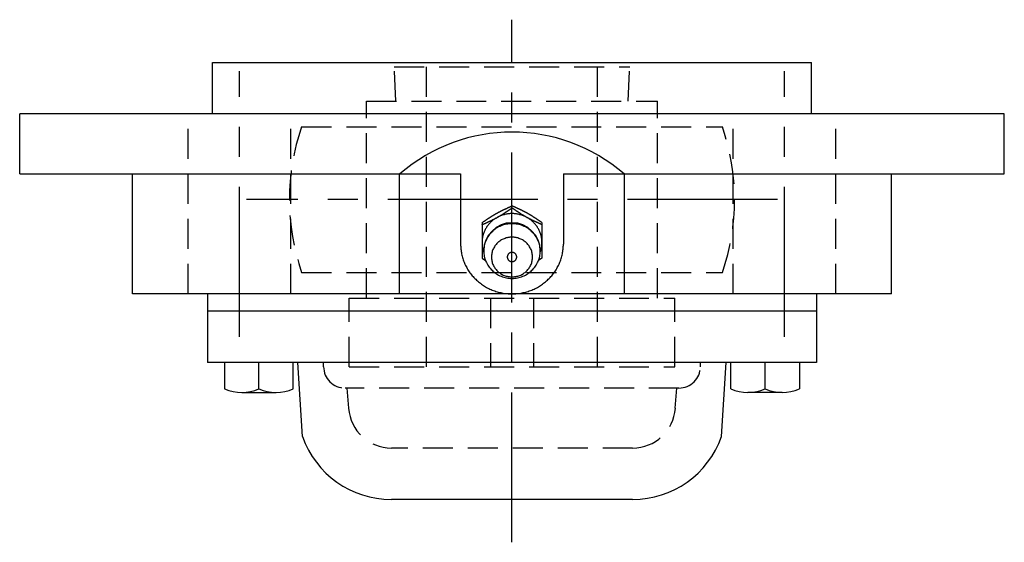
# Model space of a CAD drawing. Extents: x -62 to 144, y -63 to 143.
# Tile 7 of 8: x -57 to 58, y 82 to 143. Entities that reach past the tile are written whole.
import ezdxf

# ---------------------------------------------------------------- set-up
doc = ezdxf.new("R2010")
doc.units = 0
doc.header["$LTSCALE"] = 14
doc.linetypes.add('CENTER', pattern=[2, 1.25, -0.25, 0.25, -0.25])
doc.linetypes.add('HIDDEN', pattern=[0.375, 0.25, -0.125])
doc.layers.get('0').update_dxf_attribs({"linetype": 'CONTINUOUS'})
doc.layers.add('CENTER', color=1, linetype='CENTER')
doc.layers.add('HIDDEN', color=3, linetype='HIDDEN')

msp = doc.modelspace()

# ---------------------------------------------------------------- linework, layer by layer
for p, q in [((-35, 138.5), (35, 138.5)), ((-35, 132.5), (-35, 138.5)), ((35, 132.5), (35, 138.5)), ((57.5, 132.5), (-57.5, 132.5)), ((-57.5, 125.5), (-57.5, 132.5)), ((57.5, 125.5), (57.5, 132.5)), ((-57.5, 125.5), (-6, 125.5)), ((-44.31, 111.5), (-44.31, 125.5)), ((-13.14, 111.5), (-13.14, 125.5)), ((-6, 125.5), (-6, 117.3)), ((6, 125.5), (6, 117.3)), ((6, 125.5), (57.5, 125.5)), ((13.14, 111.5), (13.14, 125.5)), ((44.32, 111.5), (44.32, 125.5)), ((0, 121.53), (0, 121.76)), ((-3.5, 119.81), (-3.5, 115.67)), ((3.5, 119.81), (3.5, 115.67)), ((-3.5, 115.67), (-3.09, 115.39)), ((3.5, 115.67), (3.09, 115.39)), ((44.32, 111.5), (-44.31, 111.5)), ((-35.56, 111.5), (-35.56, 103.5)), ((35.56, 111.5), (35.56, 103.5)), ((-35.56, 109.5), (35.56, 109.5)), ((35.56, 103.5), (-35.56, 103.5)), ((-33.56, 103.5), (-33.56, 100.42)), ((-29.56, 100.42), (-29.56, 103.5)), ((-25.56, 100.42), (-25.56, 103.5)), ((-24.46, 94.84), (-25, 103.5)), ((24.46, 94.84), (25, 103.5)), ((25.56, 100.42), (25.56, 103.5)), ((29.56, 100.42), (29.56, 103.5)), ((33.56, 103.5), (33.56, 100.42)), ((-31.56, 100), (-27.56, 100)), ((31.56, 100), (27.56, 100)), ((14.09, 87.5), (-14.09, 87.5))]:
    msp.add_line(p, q)
for points in [[(-3.5, 119.81, 0), (-3.48, 119.83, 0), (-3.46, 119.84, 0), (-3.44, 119.86, 0), (-3.42, 119.87, 0), (-3.4, 119.88, 0), (-3.37, 119.9, 0), (-3.35, 119.91, 0), (-3.33, 119.93, 0), (-3.31, 119.94, 0), (-3.29, 119.95, 0), (-3.27, 119.97, 0), (-3.25, 119.98, 0), (-3.23, 120, 0), (-3.21, 120.01, 0), (-3.19, 120.03, 0), (-3.17, 120.04, 0), (-3.14, 120.05, 0), (-3.12, 120.07, 0), (-3.1, 120.08, 0), (-3.08, 120.1, 0), (-3.06, 120.11, 0), (-3.04, 120.12, 0), (-3.02, 120.14, 0), (-3, 120.15, 0), (-2.98, 120.17, 0), (-2.96, 120.18, 0), (-2.93, 120.19, 0), (-2.91, 120.21, 0), (-2.89, 120.22, 0), (-2.87, 120.24, 0), (-2.85, 120.25, 0), (-2.83, 120.27, 0), (-2.81, 120.28, 0), (-2.79, 120.29, 0), (-2.77, 120.31, 0), (-2.75, 120.32, 0), (-2.72, 120.33, 0), (-2.7, 120.35, 0), (-2.68, 120.36, 0), (-2.66, 120.38, 0), (-2.64, 120.39, 0), (-2.62, 120.4, 0), (-2.6, 120.42, 0), (-2.58, 120.43, 0), (-2.55, 120.44, 0), (-2.53, 120.46, 0), (-2.51, 120.47, 0), (-2.49, 120.49, 0), (-2.47, 120.5, 0), (-2.45, 120.51, 0), (-2.43, 120.53, 0), (-2.41, 120.54, 0), (-2.38, 120.55, 0), (-2.36, 120.57, 0), (-2.34, 120.58, 0), (-2.32, 120.59, 0), (-2.3, 120.61, 0), (-2.28, 120.62, 0), (-2.26, 120.63, 0), (-2.23, 120.65, 0), (-2.21, 120.66, 0), (-2.19, 120.67, 0), (-2.17, 120.69, 0), (-2.15, 120.7, 0), (-2.13, 120.71, 0), (-2.1, 120.72, 0), (-2.08, 120.74, 0), (-2.06, 120.75, 0), (-2.04, 120.76, 0), (-2.02, 120.78, 0), (-2, 120.79, 0), (-1.97, 120.8, 0), (-1.95, 120.81, 0), (-1.93, 120.83, 0), (-1.91, 120.84, 0), (-1.89, 120.85, 0), (-1.86, 120.86, 0), (-1.84, 120.88, 0), (-1.82, 120.89, 0), (-1.8, 120.9, 0), (-1.78, 120.91, 0), (-1.75, 120.92, 0), (-1.73, 120.94, 0), (-1.71, 120.95, 0), (-1.69, 120.96, 0), (-1.67, 120.97, 0), (-1.64, 120.98, 0), (-1.62, 121, 0), (-1.6, 121.01, 0), (-1.58, 121.02, 0), (-1.55, 121.03, 0), (-1.53, 121.04, 0), (-1.51, 121.06, 0), (-1.49, 121.07, 0), (-1.47, 121.08, 0), (-1.44, 121.09, 0), (-1.42, 121.1, 0), (-1.4, 121.11, 0), (-1.38, 121.12, 0), (-1.35, 121.14, 0), (-1.33, 121.15, 0), (-1.31, 121.16, 0), (-1.29, 121.17, 0), (-1.26, 121.18, 0), (-1.24, 121.19, 0), (-1.22, 121.2, 0), (-1.19, 121.22, 0), (-1.17, 121.23, 0), (-1.15, 121.24, 0), (-1.13, 121.25, 0), (-1.1, 121.26, 0), (-1.08, 121.27, 0), (-1.06, 121.28, 0), (-1.04, 121.29, 0), (-1.01, 121.3, 0), (-0.99, 121.31, 0), (-0.97, 121.33, 0), (-0.94, 121.34, 0), (-0.92, 121.35, 0), (-0.9, 121.36, 0), (-0.88, 121.37, 0), (-0.85, 121.38, 0), (-0.83, 121.39, 0), (-0.81, 121.4, 0), (-0.78, 121.41, 0), (-0.76, 121.42, 0), (-0.74, 121.43, 0), (-0.72, 121.44, 0), (-0.69, 121.45, 0), (-0.67, 121.46, 0), (-0.65, 121.47, 0), (-0.62, 121.48, 0), (-0.6, 121.5, 0), (-0.58, 121.5, 0), (-0.55, 121.52, 0), (-0.53, 121.53, 0), (-0.51, 121.54, 0), (-0.49, 121.55, 0), (-0.46, 121.56, 0), (-0.44, 121.57, 0), (-0.42, 121.58, 0), (-0.39, 121.59, 0), (-0.37, 121.6, 0), (-0.35, 121.61, 0), (-0.32, 121.62, 0), (-0.3, 121.63, 0), (-0.28, 121.64, 0), (-0.25, 121.65, 0), (-0.23, 121.66, 0), (-0.21, 121.67, 0), (-0.19, 121.68, 0), (-0.16, 121.69, 0), (-0.14, 121.7, 0), (-0.12, 121.71, 0), (-0.09, 121.72, 0), (-0.07, 121.73, 0), (-0.05, 121.74, 0), (-0.02, 121.75, 0), (0, 121.76, 0)], [(-3.5, 119.57, 0), (-3.48, 119.58, 0), (-3.45, 119.59, 0), (-3.43, 119.61, 0), (-3.41, 119.61, 0), (-3.38, 119.63, 0), (-3.36, 119.64, 0), (-3.34, 119.65, 0), (-3.31, 119.66, 0), (-3.29, 119.67, 0), (-3.27, 119.68, 0), (-3.25, 119.69, 0), (-3.22, 119.7, 0), (-3.2, 119.71, 0), (-3.18, 119.72, 0), (-3.15, 119.73, 0), (-3.13, 119.74, 0), (-3.11, 119.75, 0), (-3.08, 119.76, 0), (-3.06, 119.77, 0), (-3.04, 119.78, 0), (-3.01, 119.79, 0), (-2.99, 119.8, 0), (-2.97, 119.81, 0), (-2.95, 119.82, 0), (-2.92, 119.83, 0), (-2.9, 119.84, 0), (-2.88, 119.85, 0), (-2.85, 119.86, 0), (-2.83, 119.87, 0), (-2.81, 119.89, 0), (-2.78, 119.89, 0), (-2.76, 119.91, 0), (-2.74, 119.92, 0), (-2.72, 119.93, 0), (-2.69, 119.94, 0), (-2.67, 119.95, 0), (-2.65, 119.96, 0), (-2.62, 119.97, 0), (-2.6, 119.98, 0), (-2.58, 119.99, 0), (-2.56, 120, 0), (-2.53, 120.01, 0), (-2.51, 120.02, 0), (-2.49, 120.03, 0), (-2.46, 120.05, 0), (-2.44, 120.06, 0), (-2.42, 120.07, 0), (-2.4, 120.08, 0), (-2.37, 120.09, 0), (-2.35, 120.1, 0), (-2.33, 120.11, 0), (-2.3, 120.12, 0), (-2.28, 120.13, 0), (-2.26, 120.14, 0), (-2.24, 120.16, 0), (-2.21, 120.17, 0), (-2.19, 120.18, 0), (-2.17, 120.19, 0), (-2.15, 120.2, 0), (-2.12, 120.21, 0), (-2.1, 120.22, 0), (-2.08, 120.23, 0), (-2.06, 120.25, 0), (-2.03, 120.26, 0), (-2.01, 120.27, 0), (-1.99, 120.28, 0), (-1.97, 120.29, 0), (-1.95, 120.31, 0), (-1.92, 120.32, 0), (-1.9, 120.33, 0), (-1.88, 120.34, 0), (-1.86, 120.35, 0), (-1.83, 120.36, 0), (-1.81, 120.38, 0), (-1.79, 120.39, 0), (-1.77, 120.4, 0), (-1.75, 120.41, 0), (-1.72, 120.42, 0), (-1.7, 120.44, 0), (-1.68, 120.45, 0), (-1.66, 120.46, 0), (-1.64, 120.47, 0), (-1.61, 120.49, 0), (-1.59, 120.5, 0), (-1.57, 120.51, 0), (-1.55, 120.52, 0), (-1.53, 120.54, 0), (-1.5, 120.55, 0), (-1.48, 120.56, 0), (-1.46, 120.57, 0), (-1.44, 120.59, 0), (-1.42, 120.6, 0), (-1.4, 120.61, 0), (-1.37, 120.63, 0), (-1.35, 120.64, 0), (-1.33, 120.65, 0), (-1.31, 120.67, 0), (-1.29, 120.68, 0), (-1.27, 120.69, 0), (-1.24, 120.7, 0), (-1.22, 120.72, 0), (-1.2, 120.73, 0), (-1.18, 120.74, 0), (-1.16, 120.76, 0), (-1.14, 120.77, 0), (-1.12, 120.78, 0), (-1.09, 120.8, 0), (-1.07, 120.81, 0), (-1.05, 120.82, 0), (-1.03, 120.84, 0), (-1.01, 120.85, 0), (-0.99, 120.86, 0), (-0.97, 120.88, 0), (-0.95, 120.89, 0), (-0.92, 120.91, 0), (-0.9, 120.92, 0), (-0.88, 120.93, 0), (-0.86, 120.95, 0), (-0.84, 120.96, 0), (-0.82, 120.97, 0), (-0.8, 120.99, 0), (-0.78, 121, 0), (-0.75, 121.02, 0), (-0.73, 121.03, 0), (-0.71, 121.04, 0), (-0.69, 121.06, 0), (-0.67, 121.07, 0), (-0.65, 121.09, 0), (-0.63, 121.1, 0), (-0.61, 121.11, 0), (-0.59, 121.13, 0), (-0.56, 121.14, 0), (-0.54, 121.16, 0), (-0.52, 121.17, 0), (-0.5, 121.18, 0), (-0.48, 121.2, 0), (-0.46, 121.21, 0), (-0.44, 121.23, 0), (-0.42, 121.24, 0), (-0.4, 121.25, 0), (-0.38, 121.27, 0), (-0.36, 121.28, 0), (-0.33, 121.3, 0), (-0.31, 121.31, 0), (-0.29, 121.33, 0), (-0.27, 121.34, 0), (-0.25, 121.36, 0), (-0.23, 121.37, 0), (-0.21, 121.38, 0), (-0.19, 121.4, 0), (-0.17, 121.41, 0), (-0.15, 121.43, 0), (-0.13, 121.44, 0), (-0.1, 121.45, 0), (-0.08, 121.47, 0), (-0.06, 121.48, 0), (-0.04, 121.5, 0), (-0.02, 121.51, 0), (0, 121.53, 0)], [(3.3, 116.35, 0), (3.33, 116.44, 0), (3.36, 116.54, 0), (3.39, 116.64, 0), (3.41, 116.73, 0), (3.43, 116.83, 0), (3.45, 116.93, 0), (3.47, 117.03, 0), (3.48, 117.13, 0), (3.49, 117.23, 0), (3.5, 117.33, 0), (3.5, 117.44, 0), (3.5, 117.54, 0), (3.5, 117.64, 0), (3.49, 117.74, 0), (3.48, 117.84, 0), (3.47, 117.94, 0), (3.45, 118.04, 0), (3.43, 118.14, 0), (3.41, 118.24, 0), (3.39, 118.33, 0), (3.36, 118.43, 0), (3.33, 118.53, 0), (3.29, 118.62, 0), (3.26, 118.72, 0), (3.22, 118.81, 0), (3.17, 118.91, 0), (3.13, 119, 0), (3.08, 119.09, 0), (3.03, 119.17, 0), (2.98, 119.26, 0), (2.92, 119.35, 0), (2.86, 119.43, 0), (2.8, 119.51, 0), (2.74, 119.59, 0), (2.67, 119.67, 0), (2.6, 119.75, 0), (2.53, 119.82, 0), (2.46, 119.89, 0), (2.38, 119.96, 0), (2.3, 120.03, 0), (2.22, 120.09, 0), (2.14, 120.16, 0), (2.06, 120.22, 0), (1.97, 120.28, 0), (1.88, 120.33, 0), (1.79, 120.39, 0), (1.7, 120.44, 0), (1.61, 120.48, 0), (1.52, 120.53, 0), (1.42, 120.57, 0), (1.33, 120.61, 0), (1.23, 120.65, 0), (1.13, 120.68, 0), (1.03, 120.71, 0), (0.93, 120.74, 0), (0.83, 120.77, 0), (0.73, 120.79, 0), (0.62, 120.81, 0), (0.52, 120.83, 0), (0.42, 120.84, 0), (0.31, 120.85, 0), (0.21, 120.86, 0), (0.1, 120.86, 0), (0, 120.86, 0), (-0.1, 120.86, 0), (-0.21, 120.86, 0), (-0.31, 120.85, 0), (-0.42, 120.84, 0), (-0.52, 120.83, 0), (-0.62, 120.81, 0), (-0.73, 120.79, 0), (-0.83, 120.77, 0), (-0.93, 120.74, 0), (-1.03, 120.71, 0), (-1.13, 120.68, 0), (-1.23, 120.65, 0), (-1.33, 120.61, 0), (-1.42, 120.57, 0), (-1.52, 120.53, 0), (-1.61, 120.48, 0), (-1.7, 120.44, 0), (-1.79, 120.39, 0), (-1.88, 120.33, 0), (-1.97, 120.28, 0), (-2.06, 120.22, 0), (-2.14, 120.16, 0), (-2.22, 120.09, 0), (-2.3, 120.03, 0), (-2.38, 119.96, 0), (-2.46, 119.89, 0), (-2.53, 119.82, 0), (-2.6, 119.75, 0), (-2.67, 119.67, 0), (-2.74, 119.59, 0), (-2.8, 119.51, 0), (-2.86, 119.43, 0), (-2.92, 119.35, 0), (-2.98, 119.26, 0), (-3.03, 119.17, 0), (-3.08, 119.09, 0), (-3.13, 119, 0), (-3.17, 118.91, 0), (-3.22, 118.81, 0), (-3.26, 118.72, 0), (-3.29, 118.62, 0), (-3.33, 118.53, 0), (-3.36, 118.43, 0), (-3.39, 118.33, 0), (-3.41, 118.24, 0), (-3.43, 118.14, 0), (-3.45, 118.04, 0), (-3.47, 117.94, 0), (-3.48, 117.84, 0), (-3.49, 117.74, 0), (-3.5, 117.64, 0), (-3.5, 117.54, 0), (-3.5, 117.44, 0), (-3.5, 117.33, 0), (-3.49, 117.23, 0), (-3.48, 117.13, 0), (-3.47, 117.03, 0), (-3.45, 116.93, 0), (-3.43, 116.83, 0), (-3.41, 116.73, 0), (-3.39, 116.64, 0), (-3.36, 116.54, 0), (-3.33, 116.44, 0), (-3.3, 116.35, 0)], [(3.5, 119.81, 0), (3.48, 119.83, 0), (3.46, 119.84, 0), (3.44, 119.86, 0), (3.42, 119.87, 0), (3.4, 119.88, 0), (3.37, 119.9, 0), (3.35, 119.91, 0), (3.33, 119.93, 0), (3.31, 119.94, 0), (3.29, 119.95, 0), (3.27, 119.97, 0), (3.25, 119.98, 0), (3.23, 120, 0), (3.21, 120.01, 0), (3.19, 120.03, 0), (3.17, 120.04, 0), (3.14, 120.05, 0), (3.12, 120.07, 0), (3.1, 120.08, 0), (3.08, 120.1, 0), (3.06, 120.11, 0), (3.04, 120.12, 0), (3.02, 120.14, 0), (3, 120.15, 0), (2.98, 120.17, 0), (2.96, 120.18, 0), (2.93, 120.19, 0), (2.91, 120.21, 0), (2.89, 120.22, 0), (2.87, 120.24, 0), (2.85, 120.25, 0), (2.83, 120.27, 0), (2.81, 120.28, 0), (2.79, 120.29, 0), (2.77, 120.31, 0), (2.75, 120.32, 0), (2.72, 120.33, 0), (2.7, 120.35, 0), (2.68, 120.36, 0), (2.66, 120.38, 0), (2.64, 120.39, 0), (2.62, 120.4, 0), (2.6, 120.42, 0), (2.58, 120.43, 0), (2.55, 120.44, 0), (2.53, 120.46, 0), (2.51, 120.47, 0), (2.49, 120.49, 0), (2.47, 120.5, 0), (2.45, 120.51, 0), (2.43, 120.53, 0), (2.41, 120.54, 0), (2.38, 120.55, 0), (2.36, 120.57, 0), (2.34, 120.58, 0), (2.32, 120.59, 0), (2.3, 120.61, 0), (2.28, 120.62, 0), (2.26, 120.63, 0), (2.23, 120.65, 0), (2.21, 120.66, 0), (2.19, 120.67, 0), (2.17, 120.69, 0), (2.15, 120.7, 0), (2.13, 120.71, 0), (2.1, 120.72, 0), (2.08, 120.74, 0), (2.06, 120.75, 0), (2.04, 120.76, 0), (2.02, 120.78, 0), (2, 120.79, 0), (1.97, 120.8, 0), (1.95, 120.81, 0), (1.93, 120.83, 0), (1.91, 120.84, 0), (1.89, 120.85, 0), (1.86, 120.86, 0), (1.84, 120.88, 0), (1.82, 120.89, 0), (1.8, 120.9, 0), (1.78, 120.91, 0), (1.75, 120.92, 0), (1.73, 120.94, 0), (1.71, 120.95, 0), (1.69, 120.96, 0), (1.67, 120.97, 0), (1.64, 120.98, 0), (1.62, 121, 0), (1.6, 121.01, 0), (1.58, 121.02, 0), (1.55, 121.03, 0), (1.53, 121.04, 0), (1.51, 121.06, 0), (1.49, 121.07, 0), (1.47, 121.08, 0), (1.44, 121.09, 0), (1.42, 121.1, 0), (1.4, 121.11, 0), (1.38, 121.12, 0), (1.35, 121.14, 0), (1.33, 121.15, 0), (1.31, 121.16, 0), (1.29, 121.17, 0), (1.26, 121.18, 0), (1.24, 121.19, 0), (1.22, 121.2, 0), (1.19, 121.22, 0), (1.17, 121.23, 0), (1.15, 121.24, 0), (1.13, 121.25, 0), (1.1, 121.26, 0), (1.08, 121.27, 0), (1.06, 121.28, 0), (1.04, 121.29, 0), (1.01, 121.3, 0), (0.99, 121.31, 0), (0.97, 121.33, 0), (0.94, 121.34, 0), (0.92, 121.35, 0), (0.9, 121.36, 0), (0.88, 121.37, 0), (0.85, 121.38, 0), (0.83, 121.39, 0), (0.81, 121.4, 0), (0.78, 121.41, 0), (0.76, 121.42, 0), (0.74, 121.43, 0), (0.72, 121.44, 0), (0.69, 121.45, 0), (0.67, 121.46, 0), (0.65, 121.47, 0), (0.62, 121.48, 0), (0.6, 121.5, 0), (0.58, 121.5, 0), (0.55, 121.52, 0), (0.53, 121.53, 0), (0.51, 121.54, 0), (0.49, 121.55, 0), (0.46, 121.56, 0), (0.44, 121.57, 0), (0.42, 121.58, 0), (0.39, 121.59, 0), (0.37, 121.6, 0), (0.35, 121.61, 0), (0.32, 121.62, 0), (0.3, 121.63, 0), (0.28, 121.64, 0), (0.25, 121.65, 0), (0.23, 121.66, 0), (0.21, 121.67, 0), (0.19, 121.68, 0), (0.16, 121.69, 0), (0.14, 121.7, 0), (0.12, 121.71, 0), (0.09, 121.72, 0), (0.07, 121.73, 0), (0.05, 121.74, 0), (0.02, 121.75, 0), (0, 121.76, 0)], [(3.5, 119.57, 0), (3.48, 119.58, 0), (3.45, 119.59, 0), (3.43, 119.61, 0), (3.41, 119.61, 0), (3.38, 119.63, 0), (3.36, 119.64, 0), (3.34, 119.65, 0), (3.31, 119.66, 0), (3.29, 119.67, 0), (3.27, 119.68, 0), (3.25, 119.69, 0), (3.22, 119.7, 0), (3.2, 119.71, 0), (3.18, 119.72, 0), (3.15, 119.73, 0), (3.13, 119.74, 0), (3.11, 119.75, 0), (3.08, 119.76, 0), (3.06, 119.77, 0), (3.04, 119.78, 0), (3.01, 119.79, 0), (2.99, 119.8, 0), (2.97, 119.81, 0), (2.95, 119.82, 0), (2.92, 119.83, 0), (2.9, 119.84, 0), (2.88, 119.85, 0), (2.85, 119.86, 0), (2.83, 119.87, 0), (2.81, 119.89, 0), (2.78, 119.89, 0), (2.76, 119.91, 0), (2.74, 119.92, 0), (2.72, 119.93, 0), (2.69, 119.94, 0), (2.67, 119.95, 0), (2.65, 119.96, 0), (2.62, 119.97, 0), (2.6, 119.98, 0), (2.58, 119.99, 0), (2.56, 120, 0), (2.53, 120.01, 0), (2.51, 120.02, 0), (2.49, 120.03, 0), (2.46, 120.05, 0), (2.44, 120.06, 0), (2.42, 120.07, 0), (2.4, 120.08, 0), (2.37, 120.09, 0), (2.35, 120.1, 0), (2.33, 120.11, 0), (2.3, 120.12, 0), (2.28, 120.13, 0), (2.26, 120.14, 0), (2.24, 120.16, 0), (2.21, 120.17, 0), (2.19, 120.18, 0), (2.17, 120.19, 0), (2.15, 120.2, 0), (2.12, 120.21, 0), (2.1, 120.22, 0), (2.08, 120.23, 0), (2.06, 120.25, 0), (2.03, 120.26, 0), (2.01, 120.27, 0), (1.99, 120.28, 0), (1.97, 120.29, 0), (1.95, 120.31, 0), (1.92, 120.32, 0), (1.9, 120.33, 0), (1.88, 120.34, 0), (1.86, 120.35, 0), (1.83, 120.36, 0), (1.81, 120.38, 0), (1.79, 120.39, 0), (1.77, 120.4, 0), (1.75, 120.41, 0), (1.72, 120.42, 0), (1.7, 120.44, 0), (1.68, 120.45, 0), (1.66, 120.46, 0), (1.64, 120.47, 0), (1.61, 120.49, 0), (1.59, 120.5, 0), (1.57, 120.51, 0), (1.55, 120.52, 0), (1.53, 120.54, 0), (1.5, 120.55, 0), (1.48, 120.56, 0), (1.46, 120.57, 0), (1.44, 120.59, 0), (1.42, 120.6, 0), (1.4, 120.61, 0), (1.37, 120.63, 0), (1.35, 120.64, 0), (1.33, 120.65, 0), (1.31, 120.67, 0), (1.29, 120.68, 0), (1.27, 120.69, 0), (1.24, 120.7, 0), (1.22, 120.72, 0), (1.2, 120.73, 0), (1.18, 120.74, 0), (1.16, 120.76, 0), (1.14, 120.77, 0), (1.12, 120.78, 0), (1.09, 120.8, 0), (1.07, 120.81, 0), (1.05, 120.82, 0), (1.03, 120.84, 0), (1.01, 120.85, 0), (0.99, 120.86, 0), (0.97, 120.88, 0), (0.95, 120.89, 0), (0.92, 120.91, 0), (0.9, 120.92, 0), (0.88, 120.93, 0), (0.86, 120.95, 0), (0.84, 120.96, 0), (0.82, 120.97, 0), (0.8, 120.99, 0), (0.78, 121, 0), (0.75, 121.02, 0), (0.73, 121.03, 0), (0.71, 121.04, 0), (0.69, 121.06, 0), (0.67, 121.07, 0), (0.65, 121.09, 0), (0.63, 121.1, 0), (0.61, 121.11, 0), (0.59, 121.13, 0), (0.56, 121.14, 0), (0.54, 121.16, 0), (0.52, 121.17, 0), (0.5, 121.18, 0), (0.48, 121.2, 0), (0.46, 121.21, 0), (0.44, 121.23, 0), (0.42, 121.24, 0), (0.4, 121.25, 0), (0.38, 121.27, 0), (0.36, 121.28, 0), (0.33, 121.3, 0), (0.31, 121.31, 0), (0.29, 121.33, 0), (0.27, 121.34, 0), (0.25, 121.36, 0), (0.23, 121.37, 0), (0.21, 121.38, 0), (0.19, 121.4, 0), (0.17, 121.41, 0), (0.15, 121.43, 0), (0.13, 121.44, 0), (0.1, 121.45, 0), (0.08, 121.47, 0), (0.06, 121.48, 0), (0.04, 121.5, 0), (0.02, 121.51, 0), (0, 121.53, 0)], [(3.3, 116.5, 0), (3.3, 116.66, 0), (3.28, 116.81, 0), (3.26, 116.97, 0), (3.24, 117.12, 0), (3.2, 117.27, 0), (3.16, 117.42, 0), (3.11, 117.57, 0), (3.05, 117.72, 0), (2.98, 117.86, 0), (2.91, 118, 0), (2.83, 118.14, 0), (2.74, 118.27, 0), (2.65, 118.4, 0), (2.55, 118.52, 0), (2.45, 118.64, 0), (2.33, 118.75, 0), (2.22, 118.86, 0), (2.09, 118.96, 0), (1.97, 119.06, 0), (1.83, 119.15, 0), (1.7, 119.23, 0), (1.56, 119.31, 0), (1.41, 119.38, 0), (1.26, 119.44, 0), (1.11, 119.5, 0), (0.96, 119.55, 0), (0.8, 119.59, 0), (0.64, 119.62, 0), (0.48, 119.65, 0), (0.32, 119.67, 0), (0.16, 119.68, 0), (0, 119.69, 0), (-0.16, 119.68, 0), (-0.32, 119.67, 0), (-0.48, 119.65, 0), (-0.64, 119.62, 0), (-0.8, 119.59, 0), (-0.96, 119.55, 0), (-1.11, 119.5, 0), (-1.26, 119.44, 0), (-1.41, 119.38, 0), (-1.56, 119.31, 0), (-1.7, 119.23, 0), (-1.83, 119.15, 0), (-1.97, 119.06, 0), (-2.09, 118.96, 0), (-2.22, 118.86, 0), (-2.33, 118.75, 0), (-2.45, 118.64, 0), (-2.55, 118.52, 0), (-2.65, 118.4, 0), (-2.74, 118.27, 0), (-2.83, 118.14, 0), (-2.91, 118, 0), (-2.98, 117.86, 0), (-3.05, 117.72, 0), (-3.11, 117.57, 0), (-3.16, 117.42, 0), (-3.2, 117.27, 0), (-3.24, 117.12, 0), (-3.26, 116.97, 0), (-3.28, 116.81, 0), (-3.3, 116.66, 0), (-3.3, 116.5, 0), (-3.3, 116.34, 0), (-3.28, 116.19, 0), (-3.26, 116.03, 0), (-3.24, 115.88, 0), (-3.2, 115.72, 0), (-3.16, 115.57, 0), (-3.11, 115.42, 0), (-3.05, 115.28, 0), (-2.98, 115.14, 0), (-2.91, 115, 0), (-2.83, 114.86, 0), (-2.74, 114.73, 0), (-2.65, 114.6, 0), (-2.55, 114.48, 0), (-2.45, 114.36, 0), (-2.33, 114.25, 0), (-2.22, 114.14, 0), (-2.09, 114.03, 0), (-1.97, 113.94, 0), (-1.83, 113.85, 0), (-1.7, 113.77, 0), (-1.56, 113.69, 0), (-1.41, 113.62, 0), (-1.26, 113.55, 0), (-1.11, 113.5, 0), (-0.96, 113.45, 0), (-0.8, 113.41, 0), (-0.64, 113.37, 0), (-0.48, 113.35, 0), (-0.32, 113.33, 0), (-0.16, 113.31, 0), (0, 113.31, 0), (0.16, 113.31, 0), (0.32, 113.33, 0), (0.48, 113.35, 0), (0.64, 113.37, 0), (0.8, 113.41, 0), (0.96, 113.45, 0), (1.11, 113.5, 0), (1.26, 113.55, 0), (1.41, 113.62, 0), (1.56, 113.69, 0), (1.7, 113.77, 0), (1.83, 113.85, 0), (1.97, 113.94, 0), (2.09, 114.03, 0), (2.22, 114.14, 0), (2.33, 114.25, 0), (2.45, 114.36, 0), (2.55, 114.48, 0), (2.65, 114.6, 0), (2.74, 114.73, 0), (2.83, 114.86, 0), (2.91, 115, 0), (2.98, 115.14, 0), (3.05, 115.28, 0), (3.11, 115.42, 0), (3.16, 115.57, 0), (3.2, 115.72, 0), (3.24, 115.88, 0), (3.26, 116.03, 0), (3.28, 116.19, 0), (3.3, 116.34, 0), (3.3, 116.5, 0)], [(-3.5, 117.48, 0), (-3.5, 117.47, 0), (-3.5, 117.46, 0), (-3.5, 117.45, 0), (-3.5, 117.45, 0), (-3.5, 117.44, 0), (-3.5, 117.43, 0), (-3.5, 117.42, 0), (-3.5, 117.41, 0), (-3.5, 117.4, 0), (-3.5, 117.39, 0), (-3.5, 117.38, 0), (-3.5, 117.37, 0), (-3.5, 117.36, 0), (-3.5, 117.36, 0), (-3.5, 117.35, 0), (-3.5, 117.34, 0), (-3.5, 117.33, 0), (-3.5, 117.32, 0), (-3.5, 117.31, 0), (-3.49, 117.3, 0), (-3.49, 117.29, 0), (-3.49, 117.28, 0), (-3.49, 117.27, 0), (-3.49, 117.27, 0), (-3.49, 117.26, 0), (-3.49, 117.25, 0), (-3.49, 117.24, 0), (-3.49, 117.23, 0), (-3.49, 117.22, 0), (-3.49, 117.21, 0), (-3.49, 117.2, 0), (-3.49, 117.19, 0), (-3.49, 117.18, 0), (-3.49, 117.17, 0), (-3.48, 117.17, 0), (-3.48, 117.16, 0), (-3.48, 117.15, 0), (-3.48, 117.14, 0), (-3.48, 117.13, 0), (-3.48, 117.12, 0), (-3.48, 117.11, 0), (-3.48, 117.1, 0), (-3.48, 117.09, 0), (-3.48, 117.08, 0), (-3.47, 117.08, 0), (-3.47, 117.07, 0), (-3.47, 117.06, 0), (-3.47, 117.05, 0), (-3.47, 117.04, 0), (-3.47, 117.03, 0), (-3.47, 117.02, 0), (-3.47, 117.01, 0), (-3.46, 117, 0), (-3.46, 117, 0), (-3.46, 116.99, 0), (-3.46, 116.98, 0), (-3.46, 116.97, 0), (-3.46, 116.96, 0), (-3.46, 116.95, 0), (-3.45, 116.94, 0), (-3.45, 116.93, 0), (-3.45, 116.92, 0), (-3.45, 116.91, 0), (-3.45, 116.91, 0), (-3.45, 116.9, 0), (-3.45, 116.89, 0), (-3.44, 116.88, 0), (-3.44, 116.87, 0), (-3.44, 116.86, 0), (-3.44, 116.85, 0), (-3.44, 116.84, 0), (-3.44, 116.83, 0), (-3.43, 116.83, 0), (-3.43, 116.82, 0), (-3.43, 116.81, 0), (-3.43, 116.8, 0), (-3.43, 116.79, 0), (-3.42, 116.78, 0), (-3.42, 116.77, 0), (-3.42, 116.76, 0), (-3.42, 116.75, 0), (-3.42, 116.75, 0), (-3.41, 116.74, 0), (-3.41, 116.73, 0), (-3.41, 116.72, 0), (-3.41, 116.71, 0), (-3.41, 116.7, 0), (-3.4, 116.69, 0), (-3.4, 116.68, 0), (-3.4, 116.67, 0), (-3.4, 116.67, 0), (-3.39, 116.66, 0), (-3.39, 116.65, 0), (-3.39, 116.64, 0), (-3.39, 116.63, 0), (-3.38, 116.62, 0), (-3.38, 116.61, 0), (-3.38, 116.61, 0), (-3.38, 116.6, 0), (-3.38, 116.59, 0), (-3.37, 116.58, 0), (-3.37, 116.57, 0), (-3.37, 116.56, 0), (-3.37, 116.55, 0), (-3.36, 116.54, 0), (-3.36, 116.53, 0), (-3.36, 116.53, 0), (-3.35, 116.52, 0), (-3.35, 116.51, 0), (-3.35, 116.5, 0), (-3.35, 116.49, 0), (-3.34, 116.48, 0), (-3.34, 116.47, 0), (-3.34, 116.47, 0), (-3.34, 116.46, 0), (-3.33, 116.45, 0), (-3.33, 116.44, 0), (-3.33, 116.43, 0), (-3.32, 116.42, 0), (-3.32, 116.41, 0), (-3.32, 116.41, 0), (-3.31, 116.4, 0), (-3.31, 116.39, 0), (-3.31, 116.38, 0), (-3.31, 116.37, 0), (-3.3, 116.36, 0), (-3.3, 116.35, 0), (-3.3, 116.35, 0)], [(2.4, 115.8, 0), (2.4, 115.91, 0), (2.39, 116.03, 0), (2.37, 116.14, 0), (2.35, 116.25, 0), (2.33, 116.36, 0), (2.3, 116.47, 0), (2.26, 116.58, 0), (2.22, 116.69, 0), (2.17, 116.79, 0), (2.12, 116.89, 0), (2.06, 116.99, 0), (2, 117.09, 0), (1.93, 117.18, 0), (1.86, 117.27, 0), (1.78, 117.36, 0), (1.7, 117.44, 0), (1.61, 117.52, 0), (1.52, 117.59, 0), (1.43, 117.66, 0), (1.33, 117.73, 0), (1.23, 117.79, 0), (1.13, 117.84, 0), (1.03, 117.9, 0), (0.92, 117.94, 0), (0.81, 117.98, 0), (0.7, 118.02, 0), (0.58, 118.05, 0), (0.47, 118.07, 0), (0.35, 118.09, 0), (0.24, 118.11, 0), (0.12, 118.11, 0), (0, 118.12, 0), (-0.12, 118.11, 0), (-0.24, 118.11, 0), (-0.35, 118.09, 0), (-0.47, 118.07, 0), (-0.58, 118.05, 0), (-0.7, 118.02, 0), (-0.81, 117.98, 0), (-0.92, 117.94, 0), (-1.03, 117.9, 0), (-1.13, 117.84, 0), (-1.23, 117.79, 0), (-1.33, 117.73, 0), (-1.43, 117.66, 0), (-1.52, 117.59, 0), (-1.61, 117.52, 0), (-1.7, 117.44, 0), (-1.78, 117.36, 0), (-1.86, 117.27, 0), (-1.93, 117.18, 0), (-2, 117.09, 0), (-2.06, 116.99, 0), (-2.12, 116.89, 0), (-2.17, 116.79, 0), (-2.22, 116.69, 0), (-2.26, 116.58, 0), (-2.3, 116.47, 0), (-2.33, 116.36, 0), (-2.35, 116.25, 0), (-2.37, 116.14, 0), (-2.39, 116.03, 0), (-2.4, 115.91, 0), (-2.4, 115.8, 0), (-2.4, 115.69, 0), (-2.39, 115.57, 0), (-2.37, 115.46, 0), (-2.35, 115.35, 0), (-2.33, 115.24, 0), (-2.3, 115.13, 0), (-2.26, 115.02, 0), (-2.22, 114.91, 0), (-2.17, 114.81, 0), (-2.12, 114.71, 0), (-2.06, 114.61, 0), (-2, 114.51, 0), (-1.93, 114.42, 0), (-1.86, 114.33, 0), (-1.78, 114.24, 0), (-1.7, 114.16, 0), (-1.61, 114.08, 0), (-1.52, 114.01, 0), (-1.43, 113.94, 0), (-1.33, 113.87, 0), (-1.23, 113.81, 0), (-1.13, 113.76, 0), (-1.03, 113.7, 0), (-0.92, 113.66, 0), (-0.81, 113.62, 0), (-0.7, 113.58, 0), (-0.58, 113.55, 0), (-0.47, 113.53, 0), (-0.35, 113.51, 0), (-0.24, 113.49, 0), (-0.12, 113.48, 0), (0, 113.48, 0), (0.12, 113.48, 0), (0.24, 113.49, 0), (0.35, 113.51, 0), (0.47, 113.53, 0), (0.58, 113.55, 0), (0.7, 113.58, 0), (0.81, 113.62, 0), (0.92, 113.66, 0), (1.03, 113.7, 0), (1.13, 113.76, 0), (1.23, 113.81, 0), (1.33, 113.87, 0), (1.43, 113.94, 0), (1.52, 114.01, 0), (1.61, 114.08, 0), (1.7, 114.16, 0), (1.78, 114.24, 0), (1.86, 114.33, 0), (1.93, 114.42, 0), (2, 114.51, 0), (2.06, 114.61, 0), (2.12, 114.71, 0), (2.17, 114.81, 0), (2.22, 114.91, 0), (2.26, 115.02, 0), (2.3, 115.13, 0), (2.33, 115.24, 0), (2.35, 115.35, 0), (2.37, 115.46, 0), (2.39, 115.57, 0), (2.4, 115.69, 0), (2.4, 115.8, 0)], [(-6, 117.3, 0), (-6, 117.15, 0), (-5.99, 117.01, 0), (-5.98, 116.87, 0), (-5.97, 116.73, 0), (-5.95, 116.59, 0), (-5.94, 116.44, 0), (-5.91, 116.31, 0), (-5.88, 116.17, 0), (-5.85, 116.03, 0), (-5.82, 115.89, 0), (-5.78, 115.75, 0), (-5.74, 115.61, 0), (-5.7, 115.48, 0), (-5.65, 115.34, 0), (-5.6, 115.21, 0), (-5.54, 115.08, 0), (-5.49, 114.95, 0), (-5.42, 114.82, 0), (-5.36, 114.69, 0), (-5.29, 114.56, 0), (-5.22, 114.44, 0), (-5.15, 114.32, 0), (-5.07, 114.19, 0), (-4.99, 114.08, 0), (-4.91, 113.96, 0), (-4.82, 113.84, 0), (-4.73, 113.73, 0), (-4.64, 113.62, 0), (-4.54, 113.51, 0), (-4.45, 113.4, 0), (-4.35, 113.3, 0), (-4.24, 113.2, 0), (-4.14, 113.1, 0), (-4.03, 113, 0), (-3.92, 112.91, 0), (-3.81, 112.82, 0), (-3.69, 112.73, 0), (-3.57, 112.64, 0), (-3.45, 112.56, 0), (-3.33, 112.48, 0), (-3.21, 112.4, 0), (-3.08, 112.33, 0), (-2.96, 112.25, 0), (-2.83, 112.18, 0), (-2.7, 112.12, 0), (-2.57, 112.06, 0), (-2.43, 112, 0), (-2.3, 111.94, 0), (-2.16, 111.89, 0), (-2.02, 111.84, 0), (-1.88, 111.79, 0), (-1.74, 111.75, 0), (-1.6, 111.71, 0), (-1.46, 111.67, 0), (-1.31, 111.64, 0), (-1.17, 111.61, 0), (-1.03, 111.58, 0), (-0.88, 111.56, 0), (-0.73, 111.54, 0), (-0.59, 111.53, 0), (-0.44, 111.52, 0), (-0.29, 111.51, 0), (-0.15, 111.5, 0), (0, 111.5, 0), (0.15, 111.5, 0), (0.29, 111.51, 0), (0.44, 111.52, 0), (0.59, 111.53, 0), (0.73, 111.54, 0), (0.88, 111.56, 0), (1.03, 111.58, 0), (1.17, 111.61, 0), (1.31, 111.64, 0), (1.46, 111.67, 0), (1.6, 111.71, 0), (1.74, 111.75, 0), (1.88, 111.79, 0), (2.02, 111.84, 0), (2.16, 111.89, 0), (2.3, 111.94, 0), (2.43, 112, 0), (2.57, 112.06, 0), (2.7, 112.12, 0), (2.83, 112.18, 0), (2.96, 112.25, 0), (3.08, 112.33, 0), (3.21, 112.4, 0), (3.33, 112.48, 0), (3.45, 112.56, 0), (3.57, 112.64, 0), (3.69, 112.73, 0), (3.81, 112.82, 0), (3.92, 112.91, 0), (4.03, 113, 0), (4.14, 113.1, 0), (4.24, 113.2, 0), (4.35, 113.3, 0), (4.45, 113.4, 0), (4.54, 113.51, 0), (4.64, 113.62, 0), (4.73, 113.73, 0), (4.82, 113.84, 0), (4.91, 113.96, 0), (4.99, 114.08, 0), (5.07, 114.19, 0), (5.15, 114.32, 0), (5.22, 114.44, 0), (5.29, 114.56, 0), (5.36, 114.69, 0), (5.42, 114.82, 0), (5.49, 114.95, 0), (5.54, 115.08, 0), (5.6, 115.21, 0), (5.65, 115.34, 0), (5.7, 115.48, 0), (5.74, 115.61, 0), (5.78, 115.75, 0), (5.82, 115.89, 0), (5.85, 116.03, 0), (5.88, 116.17, 0), (5.91, 116.31, 0), (5.94, 116.44, 0), (5.95, 116.59, 0), (5.97, 116.73, 0), (5.98, 116.87, 0), (5.99, 117.01, 0), (6, 117.15, 0), (6, 117.3, 0)], [(0.55, 115.8, 0), (0.55, 115.83, 0), (0.55, 115.85, 0), (0.55, 115.88, 0), (0.54, 115.91, 0), (0.54, 115.93, 0), (0.53, 115.96, 0), (0.52, 115.98, 0), (0.51, 116, 0), (0.5, 116.03, 0), (0.49, 116.05, 0), (0.48, 116.08, 0), (0.46, 116.1, 0), (0.45, 116.12, 0), (0.43, 116.14, 0), (0.41, 116.16, 0), (0.39, 116.18, 0), (0.37, 116.2, 0), (0.35, 116.21, 0), (0.33, 116.23, 0), (0.31, 116.25, 0), (0.29, 116.26, 0), (0.26, 116.27, 0), (0.24, 116.28, 0), (0.21, 116.3, 0), (0.19, 116.3, 0), (0.16, 116.31, 0), (0.13, 116.32, 0), (0.11, 116.33, 0), (0.08, 116.33, 0), (0.05, 116.33, 0), (0.03, 116.33, 0), (0, 116.34, 0), (-0.03, 116.33, 0), (-0.05, 116.33, 0), (-0.08, 116.33, 0), (-0.11, 116.33, 0), (-0.13, 116.32, 0), (-0.16, 116.31, 0), (-0.19, 116.3, 0), (-0.21, 116.3, 0), (-0.24, 116.28, 0), (-0.26, 116.27, 0), (-0.29, 116.26, 0), (-0.31, 116.25, 0), (-0.33, 116.23, 0), (-0.35, 116.21, 0), (-0.37, 116.2, 0), (-0.39, 116.18, 0), (-0.41, 116.16, 0), (-0.43, 116.14, 0), (-0.45, 116.12, 0), (-0.46, 116.1, 0), (-0.48, 116.08, 0), (-0.49, 116.05, 0), (-0.5, 116.03, 0), (-0.51, 116, 0), (-0.52, 115.98, 0), (-0.53, 115.96, 0), (-0.54, 115.93, 0), (-0.54, 115.91, 0), (-0.55, 115.88, 0), (-0.55, 115.85, 0), (-0.55, 115.83, 0), (-0.55, 115.8, 0), (-0.55, 115.77, 0), (-0.55, 115.75, 0), (-0.55, 115.72, 0), (-0.54, 115.7, 0), (-0.54, 115.67, 0), (-0.53, 115.64, 0), (-0.52, 115.62, 0), (-0.51, 115.59, 0), (-0.5, 115.57, 0), (-0.49, 115.55, 0), (-0.48, 115.53, 0), (-0.46, 115.5, 0), (-0.45, 115.48, 0), (-0.43, 115.46, 0), (-0.41, 115.44, 0), (-0.39, 115.42, 0), (-0.37, 115.4, 0), (-0.35, 115.39, 0), (-0.33, 115.37, 0), (-0.31, 115.36, 0), (-0.29, 115.34, 0), (-0.26, 115.33, 0), (-0.24, 115.32, 0), (-0.21, 115.31, 0), (-0.19, 115.3, 0), (-0.16, 115.29, 0), (-0.13, 115.28, 0), (-0.11, 115.28, 0), (-0.08, 115.27, 0), (-0.05, 115.27, 0), (-0.03, 115.27, 0), (0, 115.26, 0), (0.03, 115.27, 0), (0.05, 115.27, 0), (0.08, 115.27, 0), (0.11, 115.28, 0), (0.13, 115.28, 0), (0.16, 115.29, 0), (0.19, 115.3, 0), (0.21, 115.31, 0), (0.24, 115.32, 0), (0.26, 115.33, 0), (0.29, 115.34, 0), (0.31, 115.36, 0), (0.33, 115.37, 0), (0.35, 115.39, 0), (0.37, 115.4, 0), (0.39, 115.42, 0), (0.41, 115.44, 0), (0.43, 115.46, 0), (0.45, 115.48, 0), (0.46, 115.5, 0), (0.48, 115.53, 0), (0.49, 115.55, 0), (0.5, 115.57, 0), (0.51, 115.59, 0), (0.52, 115.62, 0), (0.53, 115.64, 0), (0.54, 115.67, 0), (0.54, 115.7, 0), (0.55, 115.72, 0), (0.55, 115.75, 0), (0.55, 115.77, 0), (0.55, 115.8, 0)]]:
    msp.add_polyline3d(points)
for centre, radius, start, end in [((0, 110.38), 20, 49.1103, 130.8897), ((0, 116.5), 3.3, 0, 180), ((-31.56, 105.03), 5.03, 246.5549, 293.4451), ((-27.56, 105.03), 5.03, 246.5549, 293.4451), ((27.56, 105.03), 5.03, 246.5549, 293.4451), ((31.56, 105.03), 5.03, 246.5549, 293.4451), ((-14.09, 98.5), 11, 199.4284, 270), ((14.09, 98.5), 11, 270, 340.5716)]:
    msp.add_arc(centre, radius, start, end)
at = {"layer": 'CENTER'}
for p, q in [((0, 82.5), (0, 143.5)), ((-31.82, 106.5), (-31.82, 137.5)), ((31.82, 106.5), (31.82, 137.5)), ((31, 122.5), (-31, 122.5))]:
    msp.add_line(p, q, dxfattribs=at)
at = {"layer": 'HIDDEN'}
for p, q in [((-13.75, 138), (13.75, 138)), ((-13.58, 134), (-13.75, 138)), ((-10, 103), (-10, 138)), ((10, 103), (10, 138)), ((13.58, 134), (13.75, 138)), ((-17, 134), (17, 134)), ((-17, 111), (-17, 134)), ((17, 111), (17, 134)), ((-37.82, 111.5), (-37.82, 132.5)), ((-25.82, 111.5), (-25.82, 132.5)), ((25.82, 111.5), (25.82, 132.5)), ((37.82, 111.5), (37.82, 132.5)), ((-24.57, 131), (24.57, 131)), ((-24.57, 114), (24.57, 114)), ((-19, 111), (19, 111)), ((-19, 103), (-19, 111)), ((-2.5, 111), (-2.5, 103)), ((2.5, 111), (2.5, 103)), ((19, 103), (19, 111)), ((-22, 103), (-22, 103.5)), ((-19, 103), (19, 103)), ((22, 103), (22, 103.5)), ((19.5, 100.5), (-19.5, 100.5)), ((-19.07, 98.15), (-19.24, 100.5)), ((19.07, 98.15), (19.24, 100.5)), ((14.09, 93.5), (-14.09, 93.5))]:
    msp.add_line(p, q, dxfattribs=at)
for centre, radius, start, end in [((0, 122.5), 26, 160.9179, 199.0821), ((0, 122.5), 26, 340.9179, 19.0821), ((-19.5, 103), 2.5, 180, 270), ((19.5, 103), 2.5, 270, 0), ((-14.09, 98.5), 5, 183.9725, 270), ((14.09, 98.5), 5, 270, 356.0275)]:
    msp.add_arc(centre, radius, start, end, dxfattribs=at)

doc.saveas('drawing.dxf')
